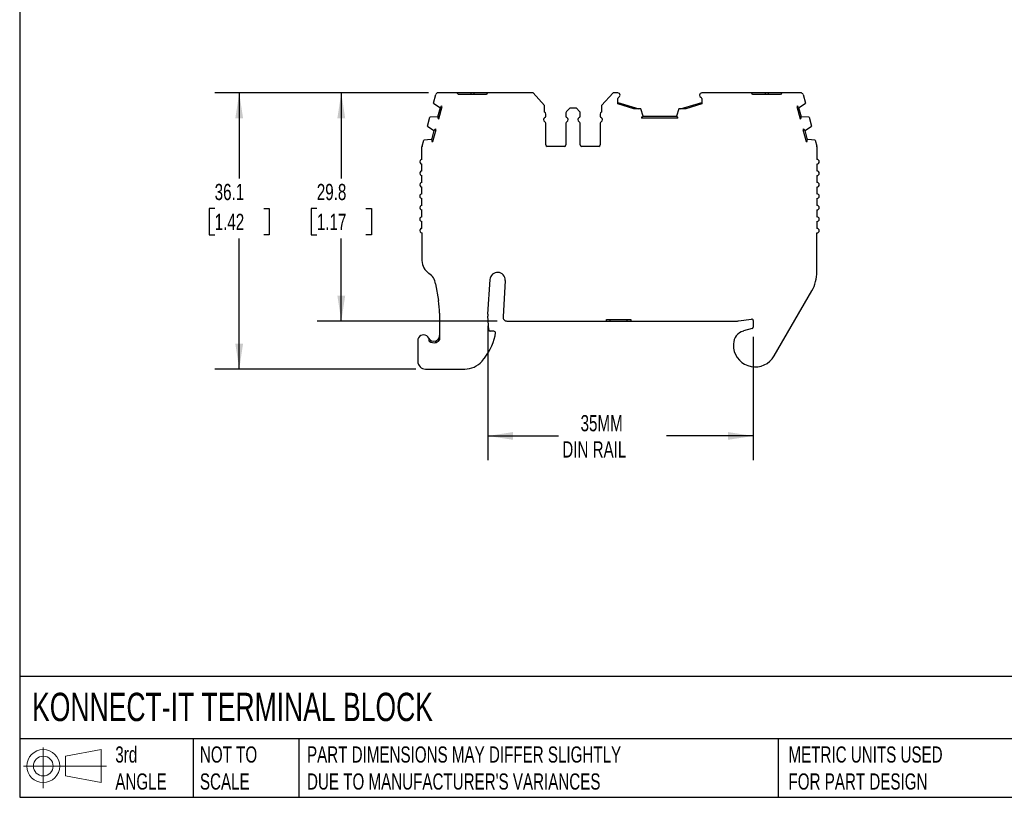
# Model space of a CAD drawing. Header units: millimetres. Extents: x 6 to 273, y 6 to 210.
# Tile 1 of 5: x 6 to 135, y 6 to 108. Entities that reach past the tile are written whole.
import ezdxf

# ---------------------------------------------------------------- set-up
doc = ezdxf.new("R2010")
doc.units = ezdxf.units.MM
doc.linetypes.add('SLD-Solid', pattern=[0])
doc.layers.add('DIMENSIONS', color=140, linetype='SLD-Solid', lineweight=25)
doc.layers.add('TEXT', color=140, linetype='SLD-Solid', lineweight=25)
doc.layers.add('SLD-DEFPOINTS', color=7, linetype='Continuous')
doc.styles.add('SLDTEXTSTYLE0', font='TXT', dxfattribs={"width": 0.7})
doc.dimstyles.new('SLDDIMSTYLE0', dxfattribs={"dimtxt": 2.158008, "dimasz": 3.302, "dimexe": 0, "dimexo": 0.0625, "dimgap": 0.539502, "dimtad": 0, "dimtih": 1, "dimtoh": 1, "dimdec": 1, "dimrnd": 1e-09, "dimzin": 12, "dimdsep": 46, "dimtxsty": 'SLDTEXTSTYLE0', "dimsah": 1, "dimcen": 0.09, "dimadec": 0, "dimazin": 3, "dimtfac": 1, "dimtdec": 1, "dimtofl": 0, "dimtmove": 0, "dimatfit": 3, "dimfxl": 0, "dimfrac": 2, "dimtolj": 1, "dimtzin": 12, "dimarcsym": 0})

# ---------------------------------------------------------------- blocks, each defined once
blk = doc.blocks.new('Block11')
at = {"color": 7, "linetype": 'SLD-Solid', "lineweight": 18}
for p, q in [((2.59, 5.31), (2.59, 0)), ((5.48, 4.17), (10.18, 5.03)), ((5.48, 1.6), (5.48, 4.17)), ((10.18, 5.03), (10.18, 0.73)), ((0, 2.88), (10.87, 2.88)), ((5.48, 1.6), (10.18, 0.73))]:
    blk.add_line(p, q, dxfattribs=at)
for radius in [2.15, 1.29]:
    blk.add_circle((2.59, 2.88), radius, dxfattribs=at)
blk = doc.blocks.new('Block12')
at = {"layer": 'SLD-DEFPOINTS'}
blk.add_blockref('Block11', (0, 0), dxfattribs=at)
blk = doc.blocks.new('_D')
at = {"layer": 'DIMENSIONS'}
for p, q in [((67.55, 67.95), (67.55, 50.39)), ((102.25, 66.51), (102.25, 50.39)), ((67.55, 53.56), (76.8, 53.56)), ((102.25, 53.56), (90.89, 53.56))]:
    blk.add_line(p, q, dxfattribs=at)
for points in [[(67.55, 53.56), (70.85, 53.06), (70.85, 54.07)], [(102.25, 53.56), (98.95, 54.07), (98.95, 53.06)]]:
    blk.add_solid(points, dxfattribs=at)
at = {"layer": 'DIMENSIONS', "char_height": 2.117, "attachment_point": 1, "style": 'SLDTEXTSTYLE0'}
for s, insert in [('35MM', (79.67, 56.29)), ('DIN RAIL', (77.28, 52.86))]:
    blk.add_mtext(s, dxfattribs=dict(at, insert=insert))
blk = doc.blocks.new('_D_1')
at = {"layer": 'DIMENSIONS'}
for p, q in [((59.77, 98.39), (31.87, 98.39)), ((35.05, 98.39), (35.05, 87.21)), ((31.84, 83.29), (31.12, 83.29)), ((31.12, 83.29), (31.12, 79.86)), ((38.25, 83.29), (38.98, 83.29)), ((38.98, 83.29), (38.98, 79.86)), ((31.12, 79.86), (31.84, 79.86)), ((38.98, 79.86), (38.25, 79.86)), ((35.05, 62.31), (35.05, 79.38)), ((58.12, 62.31), (31.87, 62.31))]:
    blk.add_line(p, q, dxfattribs=at)
for points in [[(35.05, 98.39), (34.54, 95.08), (35.55, 95.08)], [(35.05, 62.31), (35.55, 65.62), (34.54, 65.62)]]:
    blk.add_solid(points, dxfattribs=at)
at = {"layer": 'DIMENSIONS', "char_height": 2.117, "attachment_point": 1, "style": 'SLDTEXTSTYLE0'}
for s, insert in [('36.1', (31.84, 86.5)), ('1.42', (31.84, 82.59))]:
    blk.add_mtext(s, dxfattribs=dict(at, insert=insert))
blk = doc.blocks.new('_D_2')
at = {"layer": 'DIMENSIONS'}
for p, q in [((59.77, 98.39), (45.22, 98.39)), ((48.39, 98.39), (48.39, 87.21)), ((45.19, 83.29), (44.46, 83.29)), ((44.46, 83.29), (44.46, 79.86)), ((51.6, 83.29), (52.32, 83.29)), ((52.32, 83.29), (52.32, 79.86)), ((44.46, 79.86), (45.19, 79.86)), ((52.32, 79.86), (51.6, 79.86)), ((48.39, 68.58), (48.39, 79.38)), ((68.76, 68.58), (45.22, 68.58))]:
    blk.add_line(p, q, dxfattribs=at)
for points in [[(48.39, 98.39), (47.88, 95.08), (48.9, 95.08)], [(48.39, 68.58), (48.9, 71.88), (47.88, 71.88)]]:
    blk.add_solid(points, dxfattribs=at)
at = {"layer": 'DIMENSIONS', "char_height": 2.117, "attachment_point": 1, "style": 'SLDTEXTSTYLE0'}
for s, insert in [('29.8', (45.19, 86.5)), ('1.17', (45.19, 82.59))]:
    blk.add_mtext(s, dxfattribs=dict(at, insert=insert))

msp = doc.modelspace()

# ---------------------------------------------------------------- linework, layer by layer
for p, q in [((60.45, 97.04), (60.75, 98.16)), ((63.51, 98.39), (61.04, 98.39)), ((63.71, 98.19), (63.51, 98.39)), ((65.31, 98.39), (63.51, 98.39)), ((67.31, 98.19), (63.71, 98.19)), ((65.31, 98.39), (65.31, 98.19)), ((65.71, 98.39), (65.31, 98.39)), ((65.71, 98.39), (65.71, 98.19)), ((67.51, 98.39), (65.71, 98.39)), ((67.51, 98.39), (67.31, 98.19)), ((73.46, 98.39), (67.51, 98.39)), ((74.96, 96.72), (73.46, 98.39)), ((83.91, 98.39), (82.41, 96.72)), ((84.53, 98.39), (83.91, 98.39)), ((102, 98.39), (95.53, 98.39)), ((102.2, 98.19), (102, 98.39)), ((103.8, 98.39), (102, 98.39)), ((105.8, 98.19), (102.2, 98.19)), ((103.8, 98.39), (103.8, 98.19)), ((104.2, 98.39), (103.8, 98.39)), ((104.2, 98.39), (104.2, 98.19)), ((106, 98.39), (104.2, 98.39)), ((106, 98.39), (105.8, 98.19)), ((108.47, 98.39), (106, 98.39)), ((108.76, 98.16), (109.06, 97.04)), ((60.45, 97.04), (61.28, 96.48)), ((61.15, 95.01), (61.58, 96.6)), ((61.58, 96.6), (61.46, 96.64)), ((74.96, 95.89), (74.96, 96.72)), ((82.41, 96.72), (82.41, 95.89)), ((84.53, 96.94), (84.53, 97.64)), ((84.53, 97.15), (87.3, 96.3)), ((86.62, 96.3), (84.53, 96.94)), ((92.75, 96.3), (95.53, 97.15)), ((95.53, 96.94), (93.43, 96.3)), ((95.53, 97.64), (95.53, 96.94)), ((108.05, 96.64), (107.93, 96.6)), ((107.93, 96.6), (108.36, 95.01)), ((108.23, 96.48), (109.06, 97.04)), ((60.95, 95.27), (59.96, 95.2)), ((61.01, 95.26), (60.95, 95.27)), ((61.01, 95.26), (61.34, 96.46)), ((61.28, 96.48), (61.34, 96.46)), ((75.12, 95.34), (75.12, 95.62)), ((77.75, 95.76), (77.75, 95.34)), ((78.25, 96.39), (77.84, 95.97)), ((79.12, 96.39), (78.25, 96.39)), ((79.53, 95.97), (79.12, 96.39)), ((79.62, 95.34), (79.62, 95.76)), ((82.25, 95.62), (82.25, 95.34)), ((87.53, 96.3), (86.62, 96.3)), ((87.85, 95.35), (87.53, 96.3)), ((87.85, 95.29), (87.85, 95.35)), ((92.2, 95.29), (87.85, 95.29)), ((92.52, 96.3), (92.2, 95.35)), ((92.2, 95.35), (92.2, 95.29)), ((93.43, 96.3), (92.52, 96.3)), ((108.17, 96.46), (108.23, 96.48)), ((108.17, 96.46), (108.5, 95.26)), ((108.55, 95.27), (108.5, 95.26)), ((109.55, 95.2), (108.55, 95.27)), ((59.65, 94.04), (59.96, 95.2)), ((59.65, 94.04), (60.48, 93.48)), ((61.04, 95.04), (61.15, 95.01)), ((75.12, 91.59), (75.12, 94.43)), ((77.75, 94.43), (77.75, 91.59)), ((79.62, 91.59), (79.62, 94.43)), ((82.25, 94.43), (82.25, 91.59)), ((87.65, 95.22), (87.65, 95.09)), ((92.4, 95.09), (87.65, 95.09)), ((92.4, 95.09), (92.4, 95.22)), ((108.36, 95.01), (108.47, 95.04)), ((109.03, 93.48), (109.86, 94.04)), ((109.55, 95.2), (109.86, 94.04)), ((60.21, 92.26), (60.53, 93.47)), ((60.35, 92.02), (60.78, 93.61)), ((60.48, 93.48), (60.53, 93.47)), ((60.78, 93.61), (60.66, 93.64)), ((108.85, 93.64), (108.73, 93.61)), ((108.73, 93.61), (109.16, 92.02)), ((108.98, 93.47), (109.03, 93.48)), ((108.98, 93.47), (109.3, 92.26)), ((58.95, 91.44), (59.16, 92.21)), ((60.15, 92.28), (59.16, 92.21)), ((60.21, 92.26), (60.15, 92.28)), ((60.23, 92.05), (60.35, 92.02)), ((77.55, 91.39), (75.32, 91.39)), ((82.05, 91.39), (79.82, 91.39)), ((109.16, 92.02), (109.28, 92.05)), ((109.36, 92.28), (109.3, 92.26)), ((110.35, 92.21), (109.36, 92.28)), ((110.35, 92.21), (110.56, 91.44)), ((58.94, 89.69), (58.94, 91.36)), ((110.57, 91.36), (110.57, 89.69)), ((58.94, 88.19), (58.94, 89.09)), ((110.57, 89.09), (110.57, 88.19)), ((58.94, 86.69), (58.94, 87.59)), ((110.57, 87.59), (110.57, 86.69)), ((58.94, 85.19), (58.94, 86.09)), ((110.57, 86.09), (110.57, 85.19)), ((58.94, 83.69), (58.94, 84.59)), ((110.57, 84.59), (110.57, 83.69)), ((58.94, 82.19), (58.94, 83.09)), ((110.57, 83.09), (110.57, 82.19)), ((58.94, 80.69), (58.94, 81.59)), ((110.57, 81.59), (110.57, 80.69)), ((58.94, 80.09), (58.94, 76.47)), ((110.57, 75.02), (110.57, 80.09)), ((60.72, 73.46), (61.09, 71.25)), ((67.55, 69.47), (67.83, 74)), ((69.82, 73.88), (69.53, 69.11)), ((104.98, 64.01), (109.9, 72.52)), ((61.23, 69.59), (61.23, 66.11)), ((67.67, 67.43), (67.55, 69.22)), ((70.03, 68.58), (83.05, 68.58)), ((83.05, 68.78), (86.25, 68.78)), ((83.05, 68.58), (83.05, 68.78)), ((83.05, 68.58), (83.55, 68.58)), ((83.55, 68.58), (83.55, 68.78)), ((83.55, 68.58), (85.75, 68.58)), ((85.75, 68.58), (85.75, 68.78)), ((85.75, 68.58), (86.25, 68.58)), ((86.25, 68.78), (86.25, 68.58)), ((86.25, 68.58), (100.18, 68.58)), ((100.33, 68.59), (102.03, 68.84)), ((102.25, 68.64), (102.25, 67.78)), ((68.35, 67.24), (67.87, 67.24)), ((68.51, 66.66), (68.55, 67.02)), ((102.11, 67.59), (100.95, 67.28)), ((58.39, 66.01), (58.39, 63.31)), ((60.73, 65.77), (60.73, 65.98)), ((99.65, 65.58), (99.65, 65.28)), ((59.39, 62.31), (64.54, 62.31))]:
    msp.add_line(p, q)
for centre, radius, start, end in [((61.04, 98.09), 0.3, 90, 164.9999), ((84.53, 98.09), 0.3, 1.1321, 90), ((84.73, 97.64), 0.2, 113.5782, 180), ((84.53, 98.1), 0.3, 293.5782, 358.8679), ((95.53, 98.09), 0.3, 90, 178.8679), ((95.53, 98.1), 0.3, 181.1321, 246.422), ((95.33, 97.64), 0.2, 359.9999, 66.422), ((108.47, 98.09), 0.3, 15.0002, 90), ((61.79, 96.26), 0.5, 131.6417, 156.3804), ((107.72, 96.26), 0.5, 23.6196, 48.3583), ((61.51, 95.2), 0.5, 173.6196, 198.3583), ((74.82, 95.62), 0.3, 0, 61.2454), ((74.92, 95.34), 0.2, 293.5782, 360), ((78.05, 95.76), 0.3, 135, 180), ((77.95, 95.34), 0.2, 180, 246.4218), ((79.42, 95.34), 0.2, 293.5782, 360), ((79.32, 95.76), 0.3, 360, 45), ((82.55, 95.62), 0.3, 118.7546, 180), ((82.45, 95.34), 0.2, 180, 246.4218), ((87.93, 94.8), 0.5, 98.6196, 123.3583), ((92.12, 94.8), 0.5, 56.6417, 81.3804), ((108, 95.2), 0.5, 341.6417, 6.3804), ((75.12, 94.89), 0.3, 113.5782, 246.4218), ((74.92, 94.43), 0.2, 0.0001, 66.4218), ((77.95, 94.43), 0.2, 113.5782, 180), ((77.75, 94.89), 0.3, 293.5782, 66.4218), ((79.62, 94.89), 0.3, 113.5782, 246.4218), ((79.42, 94.43), 0.2, 360, 66.4218), ((82.45, 94.43), 0.2, 113.5782, 179.9999), ((82.25, 94.89), 0.3, 293.5782, 66.4218), ((60.99, 93.27), 0.5, 131.6417, 156.3804), ((108.52, 93.27), 0.5, 23.6196, 48.3583), ((59.24, 91.36), 0.3, 164.9999, 180), ((60.71, 92.21), 0.5, 173.6191, 198.3578), ((75.32, 91.59), 0.2, 180.0001, 270), ((77.55, 91.59), 0.2, 270, 0), ((79.82, 91.59), 0.2, 180, 270), ((82.05, 91.59), 0.2, 270, 359.9999), ((108.8, 92.21), 0.5, 341.6417, 6.3804), ((110.27, 91.36), 0.3, 0, 15.0001), ((58.94, 89.39), 0.3, 89.9999, 270), ((110.57, 89.39), 0.3, 269.9999, 89.9999), ((58.94, 87.89), 0.3, 90, 270.0001), ((110.57, 87.89), 0.3, 269.9999, 89.9999), ((58.94, 86.39), 0.3, 90, 270.0001), ((110.57, 86.39), 0.3, 270, 89.9999), ((58.94, 84.89), 0.3, 90, 270), ((110.57, 84.89), 0.3, 269.9999, 89.9999), ((58.94, 83.39), 0.3, 89.9999, 270.0001), ((110.57, 83.39), 0.3, 270, 89.9999), ((58.94, 81.89), 0.3, 90, 270), ((110.57, 81.89), 0.3, 269.9999, 89.9999), ((58.94, 80.39), 0.3, 89.9999, 270.0001), ((110.57, 80.39), 0.3, 269.9999, 89.9999), ((60.94, 76.47), 2, 180, 236.7567), ((58.75, 73.12), 2, 9.5826, 56.7566), ((68.82, 73.94), 1, 356.5486, 176.5486), ((105.57, 75.02), 5, 330, 0), ((51.23, 69.59), 10, 360, 9.5825), ((69.55, 69.35), 2, 176.5487, 183.601), ((70.03, 69.08), 0.5, 176.5486, 270), ((100.18, 69.58), 1, 270, 278.525), ((102.05, 68.64), 0.2, 0.0001, 98.5249), ((67.87, 67.44), 0.2, 183.6008, 270), ((68.35, 67.04), 0.2, 353.601, 90), ((101.41, 65.58), 1.75, 105, 180), ((102.05, 67.78), 0.2, 285.0002, 0), ((59.14, 66.01), 0.75, 354.8743, 180), ((60.48, 66.69), 0.75, 206.7832, 289.4713), ((60.48, 66.69), 0.95, 231.447, 289.4712), ((60.38, 68.75), 8.4, 320.0914, 345.5792), ((101.41, 65.28), 1.75, 180, 187.9487), ((102.5, 65.44), 2.86, 187.9487, 330), ((59.39, 63.31), 1, 180, 270), ((64.54, 65.31), 3, 270, 318.1567), ((60.51, 68.92), 8.41, 318.1567, 318.5767)]:
    msp.add_arc(centre, radius, start, end)
for points, knots in [([(60.73, 65.98), (60.75, 65.99), (60.79, 66), (60.85, 66.03), (60.9, 66.07), (60.97, 66.12), (61.05, 66.19), (61.14, 66.31), (61.2, 66.45), (61.23, 66.59), (61.23, 66.65), (61.23, 66.69)], [0, 0, 0, 0, 0.057841, 0.118824, 0.183169, 0.250894, 0.366063, 0.500995, 0.749796, 0.875341, 1, 1, 1, 1]), ([(60.8, 65.79), (60.89, 65.83), (60.98, 65.87), (61.12, 65.98), (61.18, 66.04), (61.23, 66.11)], [0, 0, 0, 0, 0.25, 0.25, 0.4638712, 0.4638712, 0.4638712, 0.4638712])]:
    msp.add_open_spline(points, degree=3, knots=knots)
at = {"layer": 'TEXT'}
for p, q in [((6.35, 209.55), (6.35, 6.35)), ((273.05, 22.13), (6.35, 22.13)), ((273.05, 13.97), (6.35, 13.97)), ((29.04, 13.97), (29.04, 6.35)), ((42.84, 13.97), (42.84, 6.35)), ((105.48, 13.97), (105.48, 6.35)), ((6.35, 6.35), (273.05, 6.35))]:
    msp.add_line(p, q, dxfattribs=at)

# ---------------------------------------------------------------- block references
at = {"layer": 'SLD-DEFPOINTS'}
msp.add_blockref('Block12', (6.84, 7.55), dxfattribs=at)

# ---------------------------------------------------------------- texts
at = {"layer": 'TEXT', "attachment_point": 1, "style": 'SLDTEXTSTYLE0'}
for s, insert, char_height in [('KONNECT-IT TERMINAL BLOCK', (7.97, 20.01), 3.7042), ('3rd^JANGLE', (18.85, 13), 2.117), ('NOT TO^JSCALE', (29.91, 13), 2.1167), ("PART DIMENSIONS MAY DIFFER SLIGHTLY ^JDUE TO MANUFACTURER'S VARIANCES", (43.91, 13), 2.1167), ('METRIC UNITS USED ^JFOR PART DESIGN', (106.85, 13), 2.1167)]:
    msp.add_mtext(s, dxfattribs=dict(at, insert=insert, char_height=char_height))

# ---------------------------------------------------------------- dimensions: what is measured, and where the dimension line sits
at = {"layer": 'DIMENSIONS'}
for base, p1, angle, picture, middle in [((35.05, 98.39), (59.39, 62.31), 270, '_D_1', (35.05, 83.29)), ((48.39, 98.39), (70.03, 68.58), 90, '_D_2', (48.39, 83.29))]:
    dim = msp.add_linear_dim(base=base, p1=p1, p2=(61.04, 98.39), angle=angle, dimstyle='SLDDIMSTYLE0', dxfattribs=at)
    dim.commit()
    dim.dimension.update_dxf_attribs({"geometry": picture, "text_midpoint": middle, "dimtype": 160})
dim = msp.add_linear_dim(base=(67.55, 53.56), p1=(102.25, 67.78), p2=(67.55, 69.22), angle=0, text='35MM\\PDIN RAIL', dimstyle='SLDDIMSTYLE0', dxfattribs=at)
dim.commit()
dim.dimension.update_dxf_attribs({"geometry": '_D', "text_midpoint": (83.84, 53.56), "dimtype": 160})

doc.saveas('drawing.dxf')
